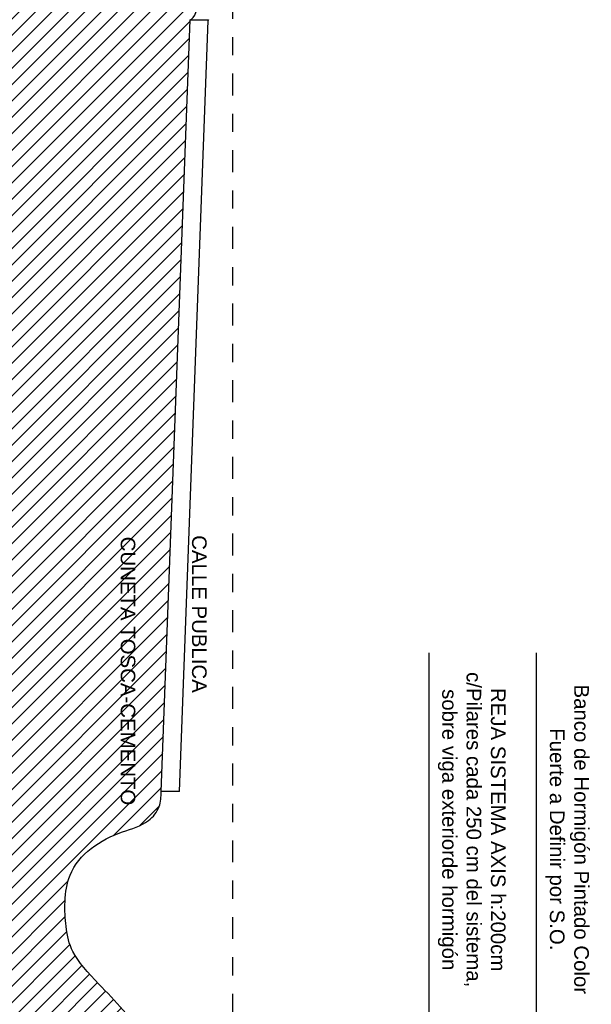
# Model space of a CAD drawing. Header units: millimetres. Extents: x 4617 to 4884, y 1258 to 1784.
# Tile 227 of 256: x 4718.07 to 4721.2, y 1606.24 to 1611.63. Entities that reach past the tile are written whole.
import ezdxf

# ---------------------------------------------------------------- set-up
doc = ezdxf.new("R2010")
doc.units = ezdxf.units.MM
doc.header["$LTSCALE"] = 0.4
doc.linetypes.add('DASHDOT', pattern=[1, 0.5, -0.25, 0, -0.25])
for name, color, linetype in [('00 AC - SUELO', 1, 'Continuous'), ('00 AC - SUELO HATCH', 253, 'Continuous'), ('00 AC - TEXTOS', 3, 'Continuous'), ('200', 6, 'Continuous'), ('TXT', 3, 'Continuous'), ('TXT COTA', 3, 'Continuous')]:
    doc.layers.add(name, color=color, linetype=linetype)
doc.styles.add('arial', font='arial.ttf')
doc.styles.add('SaAS simplex', font='simplex.shx', dxfattribs={"width": 0.8})
doc.dimstyles.new('COTAS 125', dxfattribs={"dimscale": 0.01, "dimtxt": 15, "dimasz": 8, "dimexe": 5, "dimexo": 20, "dimgap": 10, "dimtad": 0, "dimzin": 9, "dimdsep": 46, "dimtxsty": 'SaAS simplex', "dimblk": 'OBLIQUE', "dimcen": 0, "dimclrd": 8, "dimclre": 8, "dimclrt": 256, "dimadec": 1, "dimazin": 0, "dimtfac": 1, "dimtmove": 2, "dimatfit": 3, "dimldrblk": 'OBLIQUE', "dimfxl": 10, "dimlwd": -1, "dimlwe": -1, "dimarcsym": 0})

# ---------------------------------------------------------------- blocks, each defined once
blk = doc.blocks.new('_Oblique')
at = {"layer": 'TXT COTA', "color": 0, "lineweight": -2}
blk.add_line((-0.5, -0.5), (0.5, 0.5), dxfattribs=at)

msp = doc.modelspace()

# ---------------------------------------------------------------- hatches: boundary and pattern name
at = {"layer": '00 AC - SUELO HATCH'}
h = msp.add_hatch(dxfattribs=at)
h.set_pattern_fill('LINE', color=254, scale=0.02, angle=1575, double=1)
h.set_pattern_definition([(45, (0, 11.9171), (-0.0449012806, 0.0449012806), [])])
edge = h.paths.add_edge_path()
edge.add_spline(control_points=[(4718.7878, 1605.906), (4718.7751, 1605.954), (4718.729, 1606.1276), (4718.5182, 1606.3275), (4718.3492, 1606.5186), (4718.3166, 1606.6671), (4718.3019, 1607.0081), (4718.5595, 1607.174), (4718.7637, 1607.2234), (4718.8396, 1607.3172), (4718.8424, 1607.3778), (4718.8437, 1607.406)], knot_values=[0, 0, 0, 0, 0.147807, 0.535557, 0.804736, 1.007771, 1.28695, 1.659775, 1.815698, 1.911149, 1.994475, 1.994475, 1.994475, 1.994475], degree=3, periodic=0)
edge.add_line((4718.8437, 1607.406), (4719.0013, 1611.6336))
edge.add_ellipse((4719.0016, 1616.7102), major_axis=(0, -5.076), ratio=0.049251, start_angle=0, end_angle=180)
edge.add_line((4719.0016, 1621.7863), (4713.6329, 1621.7863))
edge.add_line((4713.6329, 1621.7863), (4713.6329, 1562.4528))
edge.add_line((4713.6329, 1562.4528), (4717.1329, 1562.4528))
edge.add_line((4717.1329, 1562.4528), (4716.6329, 1565.6728))
edge.add_line((4716.6329, 1565.6728), (4716.1329, 1566.7596))
edge.add_line((4716.1329, 1566.7596), (4715.6329, 1568.0143))
edge.add_line((4715.6329, 1568.0143), (4715.1329, 1568.9522))
edge.add_line((4715.1329, 1568.9522), (4714.6329, 1569.6024))
edge.add_line((4714.6329, 1569.6024), (4714.6329, 1571.321))
edge.add_line((4714.6329, 1571.321), (4715.1329, 1572.3163))
edge.add_line((4715.1329, 1572.3163), (4715.6329, 1573.1009))
edge.add_line((4715.6329, 1573.1009), (4716.1329, 1573.5087))
edge.add_line((4716.1329, 1573.5087), (4716.3126, 1574.5693))
edge.add_line((4716.3126, 1574.5693), (4716.2329, 1574.5693))
edge.add_line((4716.2329, 1574.5693), (4716.0829, 1574.5693))
edge.add_line((4716.0829, 1574.5693), (4716.0829, 1574.7693))
edge.add_line((4716.0829, 1574.7693), (4716.2329, 1574.7693))
edge.add_line((4716.2329, 1574.7693), (4716.7829, 1574.7693))
edge.add_line((4716.7829, 1574.7693), (4716.7829, 1578.3062))
edge.add_line((4716.7829, 1578.3062), (4716.6329, 1578.3062))
edge.add_line((4716.6329, 1578.3062), (4716.6329, 1578.5062))
edge.add_line((4716.6329, 1578.5062), (4716.7829, 1578.5062))
edge.add_line((4716.7829, 1578.5062), (4719.0449, 1578.5072))
edge.add_line((4719.0449, 1578.5072), (4719.0329, 1579.5863))
edge.add_line((4719.0329, 1579.5863), (4718.6829, 1579.5863))
edge.add_line((4718.6829, 1579.5863), (4718.6829, 1580.8563))
edge.add_line((4718.6829, 1580.8563), (4719.1329, 1580.8563))
edge.add_line((4719.1329, 1580.8563), (4719.1329, 1594.4563))
edge.add_line((4719.1329, 1594.4563), (4719.0329, 1594.4563))
edge.add_line((4719.0329, 1594.4563), (4719.0329, 1594.7238))
edge.add_line((4719.0329, 1594.7238), (4718.8475, 1602.1419))
edge.add_line((4718.8475, 1602.1419), (4718.4925, 1602.1419))
edge.add_line((4718.4925, 1602.1419), (4718.4925, 1602.7419))
edge.add_line((4718.4925, 1602.7419), (4718.9425, 1602.7419))
edge.add_line((4718.9425, 1602.7419), (4718.9425, 1604.5863))
edge.add_line((4718.9425, 1604.5863), (4718.5425, 1604.5863))
edge.add_line((4718.5425, 1604.5863), (4718.5425, 1604.7863))
edge.add_line((4718.5425, 1604.7863), (4718.9425, 1604.7863))
edge.add_line((4718.9425, 1604.7863), (4718.7878, 1605.906))

# ---------------------------------------------------------------- linework, layer by layer
at = {"layer": '00 AC - SUELO'}
for points in [[(4718.8437, 1607.406), (4719.0013, 1611.6342)], [(4718.9437, 1607.406), (4719.1012, 1611.6305)], [(4719.0013, 1611.6342), (4719.1014, 1611.6342), (4719.1012, 1611.6305)], [(4718.9437, 1607.406), (4718.8437, 1607.406)]]:
    msp.add_lwpolyline(points, dxfattribs=at)
msp.add_ellipse((4719.0016, 1616.7102), major_axis=(0, -5.076), ratio=0.049251, start_param=0, end_param=3.141593, dxfattribs=at)
msp.add_spline([(4718.7878, 1605.906), (4718.7425, 1606.0467), (4718.5021, 1606.351), (4718.3597, 1606.5296, 0.1424), (4718.3221, 1606.6693), (4718.3437, 1606.9476), (4718.6308, 1607.1854), (4718.7738, 1607.2476), (4718.8316, 1607.3236), (4718.8437, 1607.406)], degree=3, dxfattribs=at)
at = {"layer": '200', "color": 2, "linetype": 'DASHDOT', "ltscale": 0.6}
msp.add_lwpolyline([(4719.2329, 1629.3991), (4719.2329, 1550.3531)], dxfattribs=at)

# ---------------------------------------------------------------- texts
at = {"layer": '00 AC - TEXTOS', "char_height": 0.08, "rotation": 270, "style": 'arial'}
for s, insert, width, attachment_point in [('CALLE PUBLICA', (4719.092, 1608.8105, -3.6994), 1.698448, 1), ('CUNETA TOSCA-CEMENTO', (4718.7013, 1607.3311), 1.698448, 3), ('REJA SISTEMA AXIS h:200cm\\Pc/Pilares cada 250 cm del sistema, sobre viga exteriorde hormigón \\P ', (4720.4773, 1607.1974), 1.87709, 5), ('Banco de Hormigón Pintado Color Fuerte a Definir por S.O.', (4721.0671, 1607.1447), 1.997728, 5)]:
    msp.add_mtext(s, dxfattribs=dict(at, insert=insert, width=width, attachment_point=attachment_point))

# ---------------------------------------------------------------- leaders
at = {"layer": 'TXT'}
for points, override in [([(4719.3699, 1601.4863), (4720.8991, 1602.6486), (4720.8991, 1608.1667)], {"dimtxt": 5, "dimasz": 6, "dimldrblk": 'DotSmall'}), ([(4720.3103, 1604.6923), (4720.3104, 1607.0744), (4720.3104, 1608.167)], {"dimtxt": 5, "dimasz": 6, "dimgap": 0, "dimldrblk": 'DotSmall'})]:
    msp.add_leader(points, dimstyle='COTAS 125', override=override, dxfattribs=at)

doc.saveas('drawing.dxf')
